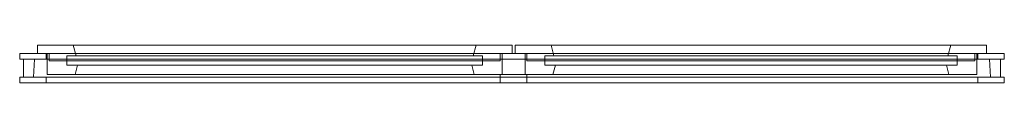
# Model space of a CAD drawing. Header units: millimetres. Extents: x -3124 to -1124, y 2751 to 2828.
import ezdxf

# ---------------------------------------------------------------- set-up
doc = ezdxf.new("R2010")
doc.units = ezdxf.units.MM
doc.layers.add('A-GLAZ', color=151, linetype='Continuous', lineweight=9)

# ---------------------------------------------------------------- blocks, each defined once
blk = doc.blocks.new('6_1 REH_ED-60 H Z74  - 6_1 REH_ED-60 H Z74 -351309-_3D_')
at = {"layer": 'A-GLAZ'}
mesh = blk.add_polyface(dxfattribs=at)
corners = [(400, 130, 2200), (-1600, 130, 2200), (-1600, 118, 2200), (400, 118, 2200)]
mesh.append_faces([[corners[k] for k in face] for face in [(0, 1, 2, 3)]])
mesh = blk.add_polyface(dxfattribs=at)
corners = [(-1600, 130, 2200), (-1600, 130, 100), (-1600, 118, 100), (-1600, 118, 2200)]
mesh.append_faces([[corners[k] for k in face] for face in [(0, 1, 2, 3)]])
mesh = blk.add_polyface(dxfattribs=at)
corners = [(400, 130, 2200), (400, 130, 100), (-1600, 130, 100), (-1600, 130, 2200), (346, 130, 154), (346, 130, 2146), (-1546, 130, 2146), (-1546, 130, 154)]
mesh.append_faces([[corners[k] for k in face] for face in [(3, 6, 7, 2), (2, 7, 4, 1)]], dxfattribs={"vtx0": -1, "vtx2": -1})
mesh.append_faces([[corners[k] for k in face] for face in [(5, 6, 3, 0), (4, 5, 0, 1)]], dxfattribs={"vtx1": -1, "vtx3": -1})
mesh = blk.add_polyface(dxfattribs=at)
corners = [(400, 118, 100), (-1600, 118, 100), (-1600, 130, 100), (400, 130, 100)]
mesh.append_faces([[corners[k] for k in face] for face in [(0, 1, 2, 3)]])
mesh = blk.add_polyface(dxfattribs=at)
corners = [(346, 118, 2146), (-1546, 118, 2146), (-1546, 130, 2146), (346, 130, 2146)]
mesh.append_faces([[corners[k] for k in face] for face in [(0, 1, 2, 3)]])
mesh = blk.add_polyface(dxfattribs=at)
corners = [(-1546, 118, 2146), (-1546, 118, 154), (-1546, 130, 154), (-1546, 130, 2146)]
mesh.append_faces([[corners[k] for k in face] for face in [(0, 1, 2, 3)]])
mesh = blk.add_polyface(dxfattribs=at)
corners = [(346, 130, 154), (-1546, 130, 154), (-1546, 118, 154), (346, 118, 154)]
mesh.append_faces([[corners[k] for k in face] for face in [(0, 1, 2, 3)]])
mesh = blk.add_polyface(dxfattribs=at)
corners = [(-576, 130, 2140), (-630.4, 130, 2140), (-630.4, 113, 2140), (-576, 113, 2140)]
mesh.append_faces([[corners[k] for k in face] for face in [(0, 1, 2, 3)]])
mesh = blk.add_polyface(dxfattribs=at)
corners = [(-630.4, 113, 160), (-630.4, 130, 160), (-576, 130, 160), (-576, 113, 160)]
mesh.append_faces([[corners[k] for k in face] for face in [(0, 1, 2, 3)]])
mesh = blk.add_polyface(dxfattribs=at)
corners = [(-576, 130, 2140), (-576, 130, 160), (-630.4, 130, 160), (-630.4, 130, 2140)]
mesh.append_faces([[corners[k] for k in face] for face in [(0, 1, 2, 3)]])
mesh = blk.add_polyface(dxfattribs=at)
corners = [(-630.4, 130, 2140), (-630.4, 130, 160), (-630.4, 113, 160), (-630.4, 113, 2140)]
mesh.append_faces([[corners[k] for k in face] for face in [(0, 1, 2, 3)]])
mesh = blk.add_polyface(dxfattribs=at)
corners = [(-576, 113, 2140), (-576, 113, 160), (-576, 130, 160), (-576, 130, 2140)]
mesh.append_faces([[corners[k] for k in face] for face in [(0, 1, 2, 3)]])
mesh = blk.add_polyface(dxfattribs=at)
corners = [(346, 118, 154), (346, 118, 2146), (346, 130, 2146), (346, 130, 154)]
mesh.append_faces([[corners[k] for k in face] for face in [(0, 1, 2, 3)]])
mesh = blk.add_polyface(dxfattribs=at)
corners = [(400, 130, 100), (400, 130, 2200), (400, 118, 2200), (400, 118, 100)]
mesh.append_faces([[corners[k] for k in face] for face in [(0, 1, 2, 3)]])
mesh = blk.add_polyface(dxfattribs=at)
corners = [(400, 118, 100), (400, 118, 2200), (-1600, 118, 2200), (-1600, 118, 100), (392, 118, 2192), (392, 118, 108), (-1592, 118, 108), (-1592, 118, 2192)]
mesh.append_faces([[corners[k] for k in face] for face in [(3, 6, 7, 2), (2, 7, 4, 1)]], dxfattribs={"vtx0": -1, "vtx2": -1})
mesh.append_faces([[corners[k] for k in face] for face in [(5, 6, 3, 0), (4, 5, 0, 1)]], dxfattribs={"vtx1": -1, "vtx3": -1})
mesh = blk.add_polyface(dxfattribs=at)
corners = [(392, 118, 2192), (-1592, 118, 2192), (-1592, 82, 2192), (392, 82, 2192)]
mesh.append_faces([[corners[k] for k in face] for face in [(0, 1, 2, 3)]])
mesh = blk.add_polyface(dxfattribs=at)
corners = [(-1592, 118, 2192), (-1592, 118, 108), (-1592, 82, 108), (-1592, 82, 2192)]
mesh.append_faces([[corners[k] for k in face] for face in [(0, 1, 2, 3)]])
mesh = blk.add_polyface(dxfattribs=at)
corners = [(392, 82, 108), (-1592, 82, 108), (-1592, 118, 108), (392, 118, 108)]
mesh.append_faces([[corners[k] for k in face] for face in [(0, 1, 2, 3)]])
mesh = blk.add_polyface(dxfattribs=at)
corners = [(370, 82, 2170), (-1570, 82, 2170), (-1572.2, 118, 2172.2), (372.2, 118, 2172.2)]
mesh.append_faces([[corners[k] for k in face] for face in [(0, 1, 2, 3)]])
mesh = blk.add_polyface(dxfattribs=at)
corners = [(-1570, 82, 2170), (-1570, 82, 130), (-1572.2, 118, 127.8), (-1572.2, 118, 2172.2)]
mesh.append_faces([[corners[k] for k in face] for face in [(0, 1, 2, 3)]])
mesh = blk.add_polyface(dxfattribs=at)
corners = [(372.2, 118, 127.8), (-1572.2, 118, 127.8), (-1570, 82, 130), (370, 82, 130)]
mesh.append_faces([[corners[k] for k in face] for face in [(0, 1, 2, 3)]])
mesh = blk.add_polyface(dxfattribs=at)
corners = [(372.2, 118, 127.8), (372.2, 118, 2172.2), (-1572.2, 118, 2172.2), (-1572.2, 118, 127.8), (346, 118, 2146), (346, 118, 154), (-1546, 118, 154), (-1546, 118, 2146)]
mesh.append_faces([[corners[k] for k in face] for face in [(3, 6, 7, 2), (2, 7, 4, 1)]], dxfattribs={"vtx0": -1, "vtx2": -1})
mesh.append_faces([[corners[k] for k in face] for face in [(5, 6, 3, 0), (4, 5, 0, 1)]], dxfattribs={"vtx1": -1, "vtx3": -1})
mesh = blk.add_polyface(dxfattribs=at)
corners = [(-626.4, 70, 156), (-1544, 70, 156), (-1544, 113, 156), (-626.4, 113, 156)]
mesh.append_faces([[corners[k] for k in face] for face in [(0, 1, 2, 3)]])
mesh = blk.add_polyface(dxfattribs=at)
corners = [(-1544, 70, 156), (-1544, 70, 2144), (-1544, 113, 2144), (-1544, 113, 156)]
mesh.append_faces([[corners[k] for k in face] for face in [(0, 1, 2, 3)]])
mesh = blk.add_polyface(dxfattribs=at)
corners = [(-1544, 70, 2144), (-626.4, 70, 2144), (-626.4, 113, 2144), (-1544, 113, 2144)]
mesh.append_faces([[corners[k] for k in face] for face in [(0, 1, 2, 3)]])
mesh = blk.add_polyface(dxfattribs=at)
corners = [(-626.4, 113, 156), (-1544, 113, 156), (-1544, 113, 2144), (-626.4, 113, 2144), (-683.1, 113, 2087.4), (-1487.4, 113, 2087.4), (-1487.4, 113, 212.6), (-683.1, 113, 212.6)]
mesh.append_faces([[corners[k] for k in face] for face in [(2, 5, 6, 1), (1, 6, 7, 0)]], dxfattribs={"vtx0": -1, "vtx2": -1})
mesh.append_faces([[corners[k] for k in face] for face in [(4, 5, 2, 3), (7, 4, 3, 0)]], dxfattribs={"vtx1": -1, "vtx3": -1})
mesh = blk.add_polyface(dxfattribs=at)
corners = [(-683.1, 113, 212.6), (-1487.4, 113, 212.6), (-1482.3, 94, 217.7), (-688.2, 94, 217.7)]
mesh.append_faces([[corners[k] for k in face] for face in [(0, 1, 2, 3)]])
mesh = blk.add_polyface(dxfattribs=at)
corners = [(-1487.4, 113, 212.6), (-1487.4, 113, 2087.4), (-1482.3, 94, 2082.3), (-1482.3, 94, 217.7)]
mesh.append_faces([[corners[k] for k in face] for face in [(0, 1, 2, 3)]])
mesh = blk.add_polyface(dxfattribs=at)
corners = [(-1487.4, 113, 2087.4), (-683.1, 113, 2087.4), (-688.2, 94, 2082.3), (-1482.3, 94, 2082.3)]
mesh.append_faces([[corners[k] for k in face] for face in [(0, 1, 2, 3)]])
mesh = blk.add_polyface(dxfattribs=at)
corners = [(-683.1, 113, 2087.4), (-683.1, 113, 212.6), (-688.2, 94, 217.7), (-688.2, 94, 2082.3)]
mesh.append_faces([[corners[k] for k in face] for face in [(0, 1, 2, 3)]])
mesh = blk.add_polyface(dxfattribs=at)
corners = [(-630.4, 113, 2140), (-630.4, 113, 160), (-576, 113, 160), (-576, 113, 2140)]
mesh.append_faces([[corners[k] for k in face] for face in [(0, 1, 2, 3)]])
mesh = blk.add_polyface(dxfattribs=at)
corners = [(-626.4, 70, 2144), (-626.4, 70, 156), (-626.4, 113, 156), (-626.4, 113, 2144)]
mesh.append_faces([[corners[k] for k in face] for face in [(0, 1, 2, 3)]])
mesh = blk.add_polyface(dxfattribs=at)
corners = [(-580, 113, 2144), (-580, 113, 156), (-580, 70, 156), (-580, 70, 2144)]
mesh.append_faces([[corners[k] for k in face] for face in [(0, 1, 2, 3)]])
mesh = blk.add_polyface(dxfattribs=at)
corners = [(-580, 113, 156), (344, 113, 156), (344, 70, 156), (-580, 70, 156)]
mesh.append_faces([[corners[k] for k in face] for face in [(0, 1, 2, 3)]])
mesh = blk.add_polyface(dxfattribs=at)
corners = [(344, 113, 2144), (-580, 113, 2144), (-580, 70, 2144), (344, 70, 2144)]
mesh.append_faces([[corners[k] for k in face] for face in [(0, 1, 2, 3)]])
mesh = blk.add_polyface(dxfattribs=at)
corners = [(-580, 113, 2144), (344, 113, 2144), (344, 113, 156), (-580, 113, 156), (-523.4, 113, 212.6), (287.4, 113, 212.6), (287.4, 113, 2087.4), (-523.4, 113, 2087.4)]
mesh.append_faces([[corners[k] for k in face] for face in [(2, 5, 6, 1), (1, 6, 7, 0)]], dxfattribs={"vtx0": -1, "vtx2": -1})
mesh.append_faces([[corners[k] for k in face] for face in [(4, 5, 2, 3), (7, 4, 3, 0)]], dxfattribs={"vtx1": -1, "vtx3": -1})
mesh = blk.add_polyface(dxfattribs=at)
corners = [(-518.3, 94, 2082.3), (-518.3, 94, 217.7), (-523.4, 113, 212.6), (-523.4, 113, 2087.4)]
mesh.append_faces([[corners[k] for k in face] for face in [(0, 1, 2, 3)]])
mesh = blk.add_polyface(dxfattribs=at)
corners = [(-518.3, 94, 217.7), (282.3, 94, 217.7), (287.4, 113, 212.6), (-523.4, 113, 212.6)]
mesh.append_faces([[corners[k] for k in face] for face in [(0, 1, 2, 3)]])
mesh = blk.add_polyface(dxfattribs=at)
corners = [(282.3, 94, 2082.3), (-518.3, 94, 2082.3), (-523.4, 113, 2087.4), (287.4, 113, 2087.4)]
mesh.append_faces([[corners[k] for k in face] for face in [(0, 1, 2, 3)]])
mesh = blk.add_polyface(dxfattribs=at)
corners = [(282.3, 94, 217.7), (282.3, 94, 2082.3), (287.4, 113, 2087.4), (287.4, 113, 212.6)]
mesh.append_faces([[corners[k] for k in face] for face in [(0, 1, 2, 3)]])
mesh = blk.add_polyface(dxfattribs=at)
corners = [(344, 113, 156), (344, 113, 2144), (344, 70, 2144), (344, 70, 156)]
mesh.append_faces([[corners[k] for k in face] for face in [(0, 1, 2, 3)]])
mesh = blk.add_polyface(dxfattribs=at)
corners = [(370, 82, 130), (370, 82, 2170), (372.2, 118, 2172.2), (372.2, 118, 127.8)]
mesh.append_faces([[corners[k] for k in face] for face in [(0, 1, 2, 3)]])
mesh = blk.add_polyface(dxfattribs=at)
corners = [(392, 118, 108), (392, 118, 2192), (392, 82, 2192), (392, 82, 108)]
mesh.append_faces([[corners[k] for k in face] for face in [(0, 1, 2, 3)]])
mesh = blk.add_polyface(dxfattribs=at)
corners = [(400, 82, 2200), (-1600, 82, 2200), (-1600, 70, 2200), (400, 70, 2200)]
mesh.append_faces([[corners[k] for k in face] for face in [(0, 1, 2, 3)]])
mesh = blk.add_polyface(dxfattribs=at)
corners = [(-1600, 82, 2200), (-1600, 82, 100), (-1600, 70, 100), (-1600, 70, 2200)]
mesh.append_faces([[corners[k] for k in face] for face in [(0, 1, 2, 3)]])
mesh = blk.add_polyface(dxfattribs=at)
corners = [(400, 82, 2200), (400, 82, 100), (-1600, 82, 100), (-1600, 82, 2200), (392, 82, 108), (392, 82, 2192), (-1592, 82, 2192), (-1592, 82, 108)]
mesh.append_faces([[corners[k] for k in face] for face in [(3, 6, 7, 2), (2, 7, 4, 1)]], dxfattribs={"vtx0": -1, "vtx2": -1})
mesh.append_faces([[corners[k] for k in face] for face in [(5, 6, 3, 0), (4, 5, 0, 1)]], dxfattribs={"vtx1": -1, "vtx3": -1})
mesh = blk.add_polyface(dxfattribs=at)
corners = [(400, 70, 100), (-1600, 70, 100), (-1600, 82, 100), (400, 82, 100)]
mesh.append_faces([[corners[k] for k in face] for face in [(0, 1, 2, 3)]])
mesh = blk.add_polyface(dxfattribs=at)
corners = [(370, 82, 2170), (370, 82, 130), (-1570, 82, 130), (-1570, 82, 2170), (346, 82, 154), (346, 82, 2146), (-1546, 82, 2146), (-1546, 82, 154)]
mesh.append_faces([[corners[k] for k in face] for face in [(3, 6, 7, 2), (2, 7, 4, 1)]], dxfattribs={"vtx0": -1, "vtx2": -1})
mesh.append_faces([[corners[k] for k in face] for face in [(5, 6, 3, 0), (4, 5, 0, 1)]], dxfattribs={"vtx1": -1, "vtx3": -1})
mesh = blk.add_polyface(dxfattribs=at)
corners = [(346, 70, 2146), (-1546, 70, 2146), (-1546, 82, 2146), (346, 82, 2146)]
mesh.append_faces([[corners[k] for k in face] for face in [(0, 1, 2, 3)]])
mesh = blk.add_polyface(dxfattribs=at)
corners = [(-1546, 70, 2146), (-1546, 70, 154), (-1546, 82, 154), (-1546, 82, 2146)]
mesh.append_faces([[corners[k] for k in face] for face in [(0, 1, 2, 3)]])
mesh = blk.add_polyface(dxfattribs=at)
corners = [(346, 82, 154), (-1546, 82, 154), (-1546, 70, 154), (346, 70, 154)]
mesh.append_faces([[corners[k] for k in face] for face in [(0, 1, 2, 3)]])
at = {"layer": 'A-GLAZ', "transparency": 33554496}
mesh = blk.add_polyface(dxfattribs=at)
corners = [(-1540, 85, 2140), (-630.4, 85, 2140), (-630.4, 85, 160), (-1540, 85, 160), (340, 85, 2140), (340, 85, 160), (-576, 85, 160), (-576, 85, 2140)]
mesh.append_faces([[corners[k] for k in face] for face in [(2, 3, 0, 1), (5, 6, 7, 4)]])
mesh = blk.add_polyface(dxfattribs=at)
corners = [(-630.4, 70, 2140), (-630.4, 85, 2140), (-1540, 85, 2140), (-1540, 70, 2140)]
mesh.append_faces([[corners[k] for k in face] for face in [(0, 1, 2, 3)]])
mesh = blk.add_polyface(dxfattribs=at)
corners = [(-1540, 70, 160), (-1540, 85, 160), (-630.4, 85, 160), (-630.4, 70, 160)]
mesh.append_faces([[corners[k] for k in face] for face in [(0, 1, 2, 3)]])
mesh = blk.add_polyface(dxfattribs=at)
corners = [(-1540, 70, 2140), (-1540, 85, 2140), (-1540, 85, 160), (-1540, 70, 160)]
mesh.append_faces([[corners[k] for k in face] for face in [(0, 1, 2, 3)]])
at = {"layer": 'A-GLAZ'}
mesh = blk.add_polyface(dxfattribs=at)
corners = [(-666.4, 94, 196), (-1504, 94, 196), (-1504, 75, 196), (-666.4, 75, 196)]
mesh.append_faces([[corners[k] for k in face] for face in [(0, 1, 2, 3)]])
mesh = blk.add_polyface(dxfattribs=at)
corners = [(-1504, 94, 196), (-1504, 94, 2104), (-1504, 75, 2104), (-1504, 75, 196)]
mesh.append_faces([[corners[k] for k in face] for face in [(0, 1, 2, 3)]])
mesh = blk.add_polyface(dxfattribs=at)
corners = [(-666.4, 94, 2104), (-1504, 94, 2104), (-1504, 94, 196), (-666.4, 94, 196), (-688.2, 94, 217.7), (-1482.3, 94, 217.7), (-1482.3, 94, 2082.3), (-688.2, 94, 2082.3)]
mesh.append_faces([[corners[k] for k in face] for face in [(2, 5, 6, 1), (1, 6, 7, 0)]], dxfattribs={"vtx0": -1, "vtx2": -1})
mesh.append_faces([[corners[k] for k in face] for face in [(4, 5, 2, 3), (7, 4, 3, 0)]], dxfattribs={"vtx1": -1, "vtx3": -1})
mesh = blk.add_polyface(dxfattribs=at)
corners = [(-1504, 94, 2104), (-666.4, 94, 2104), (-666.4, 75, 2104), (-1504, 75, 2104)]
mesh.append_faces([[corners[k] for k in face] for face in [(0, 1, 2, 3)]])
mesh = blk.add_polyface(dxfattribs=at)
corners = [(-666.4, 94, 2104), (-666.4, 94, 196), (-666.4, 75, 196), (-666.4, 75, 2104)]
mesh.append_faces([[corners[k] for k in face] for face in [(0, 1, 2, 3)]])
at = {"layer": 'A-GLAZ', "transparency": 33554496}
mesh = blk.add_polyface(dxfattribs=at)
corners = [(-630.4, 70, 160), (-630.4, 85, 160), (-630.4, 85, 2140), (-630.4, 70, 2140)]
mesh.append_faces([[corners[k] for k in face] for face in [(0, 1, 2, 3)]])
mesh = blk.add_polyface(dxfattribs=at)
corners = [(340, 70, 2140), (340, 85, 2140), (-576, 85, 2140), (-576, 70, 2140)]
mesh.append_faces([[corners[k] for k in face] for face in [(0, 1, 2, 3)]])
mesh = blk.add_polyface(dxfattribs=at)
corners = [(-576, 70, 2140), (-576, 85, 2140), (-576, 85, 160), (-576, 70, 160)]
mesh.append_faces([[corners[k] for k in face] for face in [(0, 1, 2, 3)]])
mesh = blk.add_polyface(dxfattribs=at)
corners = [(-576, 70, 160), (-576, 85, 160), (340, 85, 160), (340, 70, 160)]
mesh.append_faces([[corners[k] for k in face] for face in [(0, 1, 2, 3)]])
at = {"layer": 'A-GLAZ'}
mesh = blk.add_polyface(dxfattribs=at)
corners = [(-540, 75, 2104), (-540, 75, 196), (-540, 94, 196), (-540, 94, 2104)]
mesh.append_faces([[corners[k] for k in face] for face in [(0, 1, 2, 3)]])
mesh = blk.add_polyface(dxfattribs=at)
corners = [(-540, 75, 196), (304, 75, 196), (304, 94, 196), (-540, 94, 196)]
mesh.append_faces([[corners[k] for k in face] for face in [(0, 1, 2, 3)]])
mesh = blk.add_polyface(dxfattribs=at)
corners = [(-540, 94, 196), (304, 94, 196), (304, 94, 2104), (-540, 94, 2104), (-518.3, 94, 2082.3), (282.3, 94, 2082.3), (282.3, 94, 217.7), (-518.3, 94, 217.7)]
mesh.append_faces([[corners[k] for k in face] for face in [(2, 5, 6, 1), (1, 6, 7, 0)]], dxfattribs={"vtx0": -1, "vtx2": -1})
mesh.append_faces([[corners[k] for k in face] for face in [(4, 5, 2, 3), (7, 4, 3, 0)]], dxfattribs={"vtx1": -1, "vtx3": -1})
mesh = blk.add_polyface(dxfattribs=at)
corners = [(304, 75, 2104), (-540, 75, 2104), (-540, 94, 2104), (304, 94, 2104)]
mesh.append_faces([[corners[k] for k in face] for face in [(0, 1, 2, 3)]])
mesh = blk.add_polyface(dxfattribs=at)
corners = [(304, 75, 196), (304, 75, 2104), (304, 94, 2104), (304, 94, 196)]
mesh.append_faces([[corners[k] for k in face] for face in [(0, 1, 2, 3)]])
at = {"layer": 'A-GLAZ', "transparency": 33554496}
mesh = blk.add_polyface(dxfattribs=at)
corners = [(340, 70, 160), (340, 85, 160), (340, 85, 2140), (340, 70, 2140)]
mesh.append_faces([[corners[k] for k in face] for face in [(0, 1, 2, 3)]])
at = {"layer": 'A-GLAZ'}
mesh = blk.add_polyface(dxfattribs=at)
corners = [(346, 70, 154), (346, 70, 2146), (346, 82, 2146), (346, 82, 154)]
mesh.append_faces([[corners[k] for k in face] for face in [(0, 1, 2, 3)]])
mesh = blk.add_polyface(dxfattribs=at)
corners = [(400, 82, 100), (400, 82, 2200), (400, 70, 2200), (400, 70, 100)]
mesh.append_faces([[corners[k] for k in face] for face in [(0, 1, 2, 3)]])
mesh = blk.add_polyface(dxfattribs=at)
corners = [(400, 70, 100), (400, 70, 2200), (-1600, 70, 2200), (-1600, 70, 100), (346, 70, 2146), (346, 70, 154), (-1546, 70, 154), (-1546, 70, 2146)]
mesh.append_faces([[corners[k] for k in face] for face in [(3, 6, 7, 2), (2, 7, 4, 1)]], dxfattribs={"vtx0": -1, "vtx2": -1})
mesh.append_faces([[corners[k] for k in face] for face in [(5, 6, 3, 0), (4, 5, 0, 1)]], dxfattribs={"vtx1": -1, "vtx3": -1})
mesh = blk.add_polyface(dxfattribs=at)
corners = [(-606.4, 53, 136), (-1564, 53, 136), (-1564, 70, 136), (-606.4, 70, 136)]
mesh.append_faces([[corners[k] for k in face] for face in [(0, 1, 2, 3)]])
mesh = blk.add_polyface(dxfattribs=at)
corners = [(-1564, 53, 136), (-1564, 53, 2164), (-1564, 70, 2164), (-1564, 70, 136)]
mesh.append_faces([[corners[k] for k in face] for face in [(0, 1, 2, 3)]])
mesh = blk.add_polyface(dxfattribs=at)
corners = [(-606.4, 70, 136), (-1564, 70, 136), (-1564, 70, 2164), (-606.4, 70, 2164), (-626.4, 70, 2144), (-1544, 70, 2144), (-1544, 70, 156), (-626.4, 70, 156)]
mesh.append_faces([[corners[k] for k in face] for face in [(2, 5, 6, 1), (1, 6, 7, 0)]], dxfattribs={"vtx0": -1, "vtx2": -1})
mesh.append_faces([[corners[k] for k in face] for face in [(4, 5, 2, 3), (7, 4, 3, 0)]], dxfattribs={"vtx1": -1, "vtx3": -1})
mesh = blk.add_polyface(dxfattribs=at)
corners = [(-1564, 53, 2164), (-606.4, 53, 2164), (-606.4, 70, 2164), (-1564, 70, 2164)]
mesh.append_faces([[corners[k] for k in face] for face in [(0, 1, 2, 3)]])
at = {"layer": 'A-GLAZ', "transparency": 33554496}
mesh = blk.add_polyface(dxfattribs=at)
corners = [(-1540, 70, 2140), (-1540, 70, 160), (-630.4, 70, 160), (-630.4, 70, 2140), (340, 70, 2140), (-576, 70, 2140), (-576, 70, 160), (340, 70, 160)]
mesh.append_faces([[corners[k] for k in face] for face in [(3, 0, 1, 2), (4, 5, 6, 7)]])
at = {"layer": 'A-GLAZ'}
mesh = blk.add_polyface(dxfattribs=at)
corners = [(-666.4, 75, 196), (-1504, 75, 196), (-1504, 75, 2104), (-666.4, 75, 2104), (-685.1, 75, 2085.3), (-1485.3, 75, 2085.3), (-1485.3, 75, 214.7), (-685.1, 75, 214.7)]
mesh.append_faces([[corners[k] for k in face] for face in [(2, 5, 6, 1), (1, 6, 7, 0)]], dxfattribs={"vtx0": -1, "vtx2": -1})
mesh.append_faces([[corners[k] for k in face] for face in [(4, 5, 2, 3), (7, 4, 3, 0)]], dxfattribs={"vtx1": -1, "vtx3": -1})
mesh = blk.add_polyface(dxfattribs=at)
corners = [(-685.1, 75, 214.7), (-1485.3, 75, 214.7), (-1491.3, 53, 208.7), (-679.2, 53, 208.7)]
mesh.append_faces([[corners[k] for k in face] for face in [(0, 1, 2, 3)]])
mesh = blk.add_polyface(dxfattribs=at)
corners = [(-1485.3, 75, 214.7), (-1485.3, 75, 2085.3), (-1491.3, 53, 2091.3), (-1491.3, 53, 208.7)]
mesh.append_faces([[corners[k] for k in face] for face in [(0, 1, 2, 3)]])
mesh = blk.add_polyface(dxfattribs=at)
corners = [(-1485.3, 75, 2085.3), (-685.1, 75, 2085.3), (-679.2, 53, 2091.3), (-1491.3, 53, 2091.3)]
mesh.append_faces([[corners[k] for k in face] for face in [(0, 1, 2, 3)]])
mesh = blk.add_polyface(dxfattribs=at)
corners = [(-685.1, 75, 2085.3), (-685.1, 75, 214.7), (-679.2, 53, 208.7), (-679.2, 53, 2091.3)]
mesh.append_faces([[corners[k] for k in face] for face in [(0, 1, 2, 3)]])
mesh = blk.add_polyface(dxfattribs=at)
corners = [(-606.4, 53, 2164), (-606.4, 53, 136), (-606.4, 70, 136), (-606.4, 70, 2164)]
mesh.append_faces([[corners[k] for k in face] for face in [(0, 1, 2, 3)]])
mesh = blk.add_polyface(dxfattribs=at)
corners = [(-600, 70, 2164), (-600, 70, 136), (-600, 53, 136), (-600, 53, 2164)]
mesh.append_faces([[corners[k] for k in face] for face in [(0, 1, 2, 3)]])
mesh = blk.add_polyface(dxfattribs=at)
corners = [(-600, 70, 136), (364, 70, 136), (364, 53, 136), (-600, 53, 136)]
mesh.append_faces([[corners[k] for k in face] for face in [(0, 1, 2, 3)]])
mesh = blk.add_polyface(dxfattribs=at)
corners = [(-600, 70, 2164), (364, 70, 2164), (364, 70, 136), (-600, 70, 136), (-580, 70, 156), (344, 70, 156), (344, 70, 2144), (-580, 70, 2144)]
mesh.append_faces([[corners[k] for k in face] for face in [(2, 5, 6, 1), (1, 6, 7, 0)]], dxfattribs={"vtx0": -1, "vtx2": -1})
mesh.append_faces([[corners[k] for k in face] for face in [(4, 5, 2, 3), (7, 4, 3, 0)]], dxfattribs={"vtx1": -1, "vtx3": -1})
mesh = blk.add_polyface(dxfattribs=at)
corners = [(364, 70, 2164), (-600, 70, 2164), (-600, 53, 2164), (364, 53, 2164)]
mesh.append_faces([[corners[k] for k in face] for face in [(0, 1, 2, 3)]])
mesh = blk.add_polyface(dxfattribs=at)
corners = [(-540, 75, 2104), (304, 75, 2104), (304, 75, 196), (-540, 75, 196), (-521.3, 75, 214.7), (285.3, 75, 214.7), (285.3, 75, 2085.3), (-521.3, 75, 2085.3)]
mesh.append_faces([[corners[k] for k in face] for face in [(2, 5, 6, 1), (1, 6, 7, 0)]], dxfattribs={"vtx0": -1, "vtx2": -1})
mesh.append_faces([[corners[k] for k in face] for face in [(4, 5, 2, 3), (7, 4, 3, 0)]], dxfattribs={"vtx1": -1, "vtx3": -1})
mesh = blk.add_polyface(dxfattribs=at)
corners = [(-527.3, 53, 2091.3), (-527.3, 53, 208.7), (-521.3, 75, 214.7), (-521.3, 75, 2085.3)]
mesh.append_faces([[corners[k] for k in face] for face in [(0, 1, 2, 3)]])
mesh = blk.add_polyface(dxfattribs=at)
corners = [(-527.3, 53, 208.7), (291.3, 53, 208.7), (285.3, 75, 214.7), (-521.3, 75, 214.7)]
mesh.append_faces([[corners[k] for k in face] for face in [(0, 1, 2, 3)]])
mesh = blk.add_polyface(dxfattribs=at)
corners = [(291.3, 53, 2091.3), (-527.3, 53, 2091.3), (-521.3, 75, 2085.3), (285.3, 75, 2085.3)]
mesh.append_faces([[corners[k] for k in face] for face in [(0, 1, 2, 3)]])
mesh = blk.add_polyface(dxfattribs=at)
corners = [(291.3, 53, 208.7), (291.3, 53, 2091.3), (285.3, 75, 2085.3), (285.3, 75, 214.7)]
mesh.append_faces([[corners[k] for k in face] for face in [(0, 1, 2, 3)]])
mesh = blk.add_polyface(dxfattribs=at)
corners = [(364, 70, 136), (364, 70, 2164), (364, 53, 2164), (364, 53, 136)]
mesh.append_faces([[corners[k] for k in face] for face in [(0, 1, 2, 3)]])
mesh = blk.add_polyface(dxfattribs=at)
corners = [(-606.4, 53, 2164), (-1564, 53, 2164), (-1564, 53, 136), (-606.4, 53, 136), (-679.2, 53, 208.7), (-1491.3, 53, 208.7), (-1491.3, 53, 2091.3), (-679.2, 53, 2091.3)]
mesh.append_faces([[corners[k] for k in face] for face in [(2, 5, 6, 1), (1, 6, 7, 0)]], dxfattribs={"vtx0": -1, "vtx2": -1})
mesh.append_faces([[corners[k] for k in face] for face in [(4, 5, 2, 3), (7, 4, 3, 0)]], dxfattribs={"vtx1": -1, "vtx3": -1})
mesh = blk.add_polyface(dxfattribs=at)
corners = [(-600, 53, 136), (364, 53, 136), (364, 53, 2164), (-600, 53, 2164), (-527.3, 53, 2091.3), (291.3, 53, 2091.3), (291.3, 53, 208.7), (-527.3, 53, 208.7)]
mesh.append_faces([[corners[k] for k in face] for face in [(2, 5, 6, 1), (1, 6, 7, 0)]], dxfattribs={"vtx0": -1, "vtx2": -1})
mesh.append_faces([[corners[k] for k in face] for face in [(4, 5, 2, 3), (7, 4, 3, 0)]], dxfattribs={"vtx1": -1, "vtx3": -1})

msp = doc.modelspace()

# ---------------------------------------------------------------- block references
at = {"layer": 'A-GLAZ', "transparency": 33554496, "rotation": 180}
msp.add_blockref('6_1 REH_ED-60 H Z74  - 6_1 REH_ED-60 H Z74 -351309-_3D_', (-2723.7, 2881.1, 433), dxfattribs=at)

doc.saveas('drawing.dxf')
